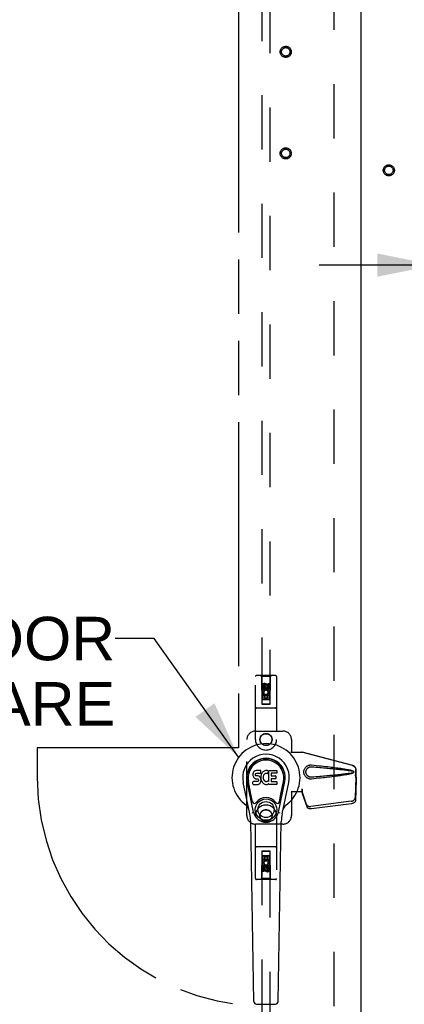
# Model space of a CAD drawing. Header units: inches. Extents: x 0 to 291, y 0 to 188.
# Tile 34 of 113: x 109 to 121, y 92 to 121. Entities that reach past the tile are written whole.
import ezdxf

# ---------------------------------------------------------------- set-up
doc = ezdxf.new("R2010")
doc.units = ezdxf.units.IN
doc.header["$LTSCALE"] = 16.018896
doc.header["$MEASUREMENT"] = 0
doc.linetypes.add('HIDDEN', pattern=[0.2, 0.1, -0.1])
doc.linetypes.add('PHANTOM', pattern=[0.8, 0.45, -0.05, 0.1, -0.05, 0.1, -0.05])
doc.layers.get('0').update_dxf_attribs({"linetype": 'CONTINUOUS'})
for name, color, linetype in [('02___PRT_ALL_AXES', 7, 'CONTINUOUS'), ('AVAILABLE_DOOR_SPACES', 7, 'CONTINUOUS'), ('DEFAULT_2', 8, 'HIDDEN'), ('DIMENSIONS', 7, 'CONTINUOUS')]:
    doc.layers.add(name, color=color, linetype=linetype)
doc.styles.get("Standard").update_dxf_attribs({"font": 'arial.ttf'})
doc.dimstyles.new('DIMSTYLE_1', dxfattribs={"dimtxt": 1.284938, "dimasz": 1.713251, "dimexe": 0.09, "dimexo": 0.07, "dimgap": 0.0375, "dimtad": 0, "dimtih": 1, "dimtoh": 1, "dimzin": 4, "dimdsep": 46, "dimtxsty": 'Standard', "dimblk": '_FILLED', "dimblk1": '_FILLED', "dimblk2": '_FILLED', "dimcen": 0.09, "dimazin": 1, "dimtfac": 1, "dimtdec": 3, "dimtofl": 0, "dimtmove": 0, "dimatfit": 3, "dimldrblk": '_FILLED', "dimfxl": 1, "dimtolj": 1, "dimtzin": 4, "dimarcsym": 0})
doc.dimstyles.get("Standard").update_dxf_attribs({"dimtxt": 1.456263, "dimasz": 1.713251, "dimexe": 0.09, "dimexo": 0.07, "dimgap": 0.09, "dimtad": 0, "dimtih": 1, "dimtoh": 1, "dimdec": 3, "dimzin": 4, "dimdsep": 46, "dimtxsty": 'Standard', "dimblk": '_FILLED', "dimblk1": '_FILLED', "dimblk2": '_FILLED', "dimcen": 0.09, "dimadec": 3, "dimazin": 1, "dimtp": 0.001, "dimtm": 0.001, "dimtfac": 1, "dimtdec": 3, "dimtofl": 0, "dimtmove": 0, "dimatfit": 3, "dimldrblk": '_FILLED', "dimfxl": 1, "dimtolj": 1, "dimtzin": 4, "dimarcsym": 0})

# ---------------------------------------------------------------- blocks, each defined once
blk = doc.blocks.new('_FILLED')
at = {"color": 0, "linetype": 'ByBlock'}
blk.add_solid([(0, 0), (-1, 0.2), (-1, -0.2)], dxfattribs=at)
blk = doc.blocks.new('*D18')
at = {"layer": 'DIMENSIONS', "color": 2, "linetype": 'Continuous'}
for p, q in [((122.887, 115.647), (122.887, 112.505)), ((121.467, 114.047), (118.04, 114.047)), ((122.887, 114.047), (126.515, 114.047))]:
    blk.add_line(p, q, dxfattribs=at)
at = {"layer": 'DIMENSIONS', "color": 2, "linetype": 'Continuous', "xscale": 1.7132508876, "yscale": 1.7132508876, "zscale": 1.7132508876}
blk.add_blockref('_FILLED', (121.467, 114.047), dxfattribs=at)
at = {"layer": 'DIMENSIONS', "color": 2, "linetype": 'Continuous', "xscale": 1.7132508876, "yscale": 1.7132508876, "zscale": 1.7132508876, "rotation": 180}
blk.add_blockref('_FILLED', (122.887, 114.047), dxfattribs=at)
at = {"layer": 'DIMENSIONS', "color": 2, "linetype": 'Continuous', "insert": (127.158, 114.69), "char_height": 1.2849, "width": 3.49178, "attachment_point": 1, "line_spacing_factor": 0.9}
blk.add_mtext('1.42', dxfattribs=at)

msp = doc.modelspace()

# ---------------------------------------------------------------- linework, layer by layer
at = {"color": 3, "linetype": 'Continuous'}
msp.add_line((119.279, 61.764), (119.279, 136.056), dxfattribs=at)
at = {"color": 7, "linetype": 'Continuous'}
for p, q in [((116.082, 99.024), (116.081, 99)), ((116.081, 99), (116.081, 98.976)), ((116.081, 98.976), (116.085, 98.953)), ((116.088, 99.047), (116.082, 99.024)), ((116.085, 98.953), (116.094, 98.931)), ((116.097, 99.07), (116.088, 99.047)), ((116.094, 98.931), (116.106, 98.911)), ((116.11, 99.09), (116.097, 99.07)), ((116.106, 98.911), (116.123, 98.893)), ((116.119, 99.098), (116.11, 99.09)), ((116.129, 99.104), (116.119, 99.098)), ((116.123, 98.893), (116.143, 98.88)), ((116.15, 99.114), (116.129, 99.104)), ((116.174, 99.121), (116.15, 99.114)), ((116.152, 99.004), (116.154, 99.019)), ((116.152, 98.989), (116.152, 99.004)), ((116.152, 98.981), (116.152, 98.989)), ((116.155, 98.974), (116.152, 98.981)), ((116.154, 99.019), (116.158, 99.025)), ((116.159, 98.968), (116.155, 98.974)), ((116.158, 99.025), (116.163, 99.03)), ((116.165, 98.964), (116.159, 98.968)), ((116.163, 99.03), (116.178, 99.035)), ((116.18, 98.96), (116.165, 98.964)), ((116.313, 99.121), (116.174, 99.121)), ((116.178, 99.035), (116.192, 99.036)), ((116.204, 98.96), (116.18, 98.96)), ((116.192, 99.036), (116.305, 99.036)), ((116.228, 98.959), (116.204, 98.96)), ((116.251, 98.954), (116.228, 98.959)), ((116.262, 98.949), (116.251, 98.954)), ((116.272, 98.942), (116.262, 98.949)), ((116.289, 98.925), (116.272, 98.942)), ((116.302, 98.905), (116.289, 98.925)), ((116.312, 98.883), (116.302, 98.905)), ((116.305, 99.036), (116.311, 99.036)), ((116.311, 99.036), (116.313, 99.042)), ((116.315, 99.078), (116.313, 99.121)), ((116.313, 99.042), (116.314, 99.055)), ((116.317, 98.957), (116.313, 98.913)), ((116.313, 98.913), (116.314, 98.891)), ((116.314, 99.055), (116.315, 99.078)), ((116.314, 98.891), (116.317, 98.868)), ((116.321, 98.979), (116.317, 98.957)), ((116.328, 99.001), (116.321, 98.979)), ((116.336, 99.021), (116.328, 99.001)), ((116.347, 99.041), (116.336, 99.021)), ((116.36, 99.059), (116.347, 99.041)), ((116.375, 99.076), (116.36, 99.059)), ((116.391, 99.091), (116.375, 99.076)), ((116.383, 98.928), (116.382, 98.902)), ((116.382, 98.902), (116.383, 98.888)), ((116.386, 98.955), (116.383, 98.928)), ((116.383, 98.888), (116.387, 98.876)), ((116.39, 98.968), (116.386, 98.955)), ((116.396, 98.98), (116.39, 98.968)), ((116.409, 99.104), (116.391, 99.091)), ((116.41, 99.003), (116.396, 98.98)), ((116.429, 99.113), (116.409, 99.104)), ((116.418, 99.013), (116.41, 99.003)), ((116.429, 99.021), (116.418, 99.013)), ((116.451, 99.118), (116.429, 99.113)), ((116.454, 99.031), (116.429, 99.021)), ((116.473, 99.12), (116.451, 99.118)), ((116.467, 99.035), (116.454, 99.031)), ((116.48, 99.034), (116.467, 99.035)), ((116.496, 99.119), (116.473, 99.12)), ((116.493, 99.031), (116.48, 99.034)), ((116.506, 99.026), (116.493, 99.031)), ((116.507, 99.118), (116.496, 99.119)), ((116.518, 99.114), (116.507, 99.118)), ((116.538, 99.097), (116.512, 99.029)), ((116.536, 99.102), (116.518, 99.114)), ((116.546, 99.119), (116.783, 99.119)), ((116.546, 98.794), (116.546, 99.119)), ((116.617, 99.031), (116.617, 98.964)), ((116.783, 99.036), (116.621, 99.036)), ((116.621, 98.959), (116.752, 98.959)), ((116.757, 98.955), (116.757, 98.882)), ((116.788, 99.115), (116.788, 99.04)), ((115.99, 97.84), (115.793, 98.766)), ((116.101, 97.887), (115.908, 98.791)), ((115.957, 98.564), (115.912, 98.792)), ((116.024, 98.418), (115.95, 98.799)), ((116.083, 98.715), (116.083, 98.789)), ((116.147, 98.794), (116.088, 98.794)), ((116.088, 98.71), (116.232, 98.71)), ((116.143, 98.88), (116.154, 98.876)), ((116.208, 98.795), (116.147, 98.794)), ((116.154, 98.876), (116.165, 98.874)), ((116.165, 98.874), (116.213, 98.873)), ((116.223, 98.796), (116.208, 98.795)), ((116.213, 98.873), (116.221, 98.873)), ((116.221, 98.873), (116.228, 98.87)), ((116.229, 98.799), (116.223, 98.796)), ((116.228, 98.87), (116.234, 98.866)), ((116.235, 98.805), (116.229, 98.799)), ((116.232, 98.71), (116.244, 98.711)), ((116.234, 98.866), (116.238, 98.86)), ((116.244, 98.817), (116.235, 98.805)), ((116.238, 98.86), (116.245, 98.846)), ((116.247, 98.824), (116.244, 98.817)), ((116.244, 98.711), (116.255, 98.715)), ((116.245, 98.846), (116.247, 98.831)), ((116.247, 98.831), (116.247, 98.824)), ((116.255, 98.715), (116.275, 98.729)), ((116.275, 98.729), (116.292, 98.746)), ((116.292, 98.746), (116.299, 98.756)), ((116.299, 98.756), (116.304, 98.767)), ((116.304, 98.767), (116.313, 98.789)), ((116.318, 98.86), (116.312, 98.883)), ((116.313, 98.789), (116.319, 98.812)), ((116.317, 98.868), (116.321, 98.847)), ((116.32, 98.836), (116.318, 98.86)), ((116.319, 98.812), (116.32, 98.836)), ((116.321, 98.847), (116.328, 98.826)), ((116.328, 98.826), (116.35, 98.786)), ((116.35, 98.786), (116.362, 98.768)), ((116.362, 98.768), (116.377, 98.751)), ((116.377, 98.751), (116.394, 98.736)), ((116.387, 98.876), (116.397, 98.851)), ((116.394, 98.736), (116.411, 98.722)), ((116.397, 98.851), (116.41, 98.828)), ((116.41, 98.828), (116.419, 98.818)), ((116.411, 98.722), (116.421, 98.717)), ((116.419, 98.818), (116.429, 98.809)), ((116.421, 98.717), (116.431, 98.714)), ((116.429, 98.809), (116.44, 98.801)), ((116.431, 98.714), (116.453, 98.708)), ((116.44, 98.801), (116.452, 98.796)), ((116.452, 98.796), (116.466, 98.794)), ((116.453, 98.708), (116.475, 98.706)), ((116.466, 98.794), (116.479, 98.794)), ((116.475, 98.706), (116.497, 98.709)), ((116.479, 98.794), (116.492, 98.796)), ((116.492, 98.796), (116.505, 98.8)), ((116.497, 98.709), (116.519, 98.715)), ((116.505, 98.8), (116.517, 98.805)), ((116.517, 98.805), (116.528, 98.813)), ((116.519, 98.715), (116.538, 98.727)), ((116.535, 98.811), (116.546, 98.794)), ((116.548, 98.727), (116.538, 98.727)), ((116.538, 98.727), (116.538, 98.727)), ((116.548, 98.714), (116.548, 98.727)), ((116.784, 98.71), (116.553, 98.71)), ((116.618, 98.873), (116.618, 98.795)), ((116.752, 98.877), (116.622, 98.877)), ((116.622, 98.791), (116.784, 98.791)), ((116.788, 98.786), (116.788, 98.714)), ((116.833, 97.887), (117.025, 98.791)), ((116.909, 98.418), (116.984, 98.799)), ((116.943, 97.84), (117.141, 98.766)), ((116.977, 98.564), (117.021, 98.792)), ((116.072, 98.193), (116.024, 98.418)), ((116.861, 98.193), (116.909, 98.418)), ((116.109, 92.294), (116.016, 97.615)), ((116.825, 92.294), (116.917, 97.615)), ((116.188, 92.217), (116.746, 92.217))]:
    msp.add_line(p, q, dxfattribs=at)
for points in [[(116.068, 97.857), (116.067, 97.862), (116.065, 97.868), (116.064, 97.873), (116.062, 97.879)], [(116.871, 97.879), (116.87, 97.873), (116.868, 97.868), (116.867, 97.862), (116.865, 97.857)]]:
    msp.add_lwpolyline(points, dxfattribs=at)
for radius in [0.317, 0.238]:
    msp.add_circle((116.467, 97.965), radius, dxfattribs=at)
for centre, radius, start, end in [((116.467, 98.91), 1.004, 305.5066, 234.4934), ((116.467, 98.91), 0.689, 347.9703, 192.0297), ((116.467, 98.91), 0.571, 347.9703, 192.0297), ((116.467, 98.9), 0.527, 348.9402, 191.0594), ((116.507, 99.03), 0.00448, 246.1578, 339.0016), ((116.534, 99.099), 0.00448, 339.0016, 51.8729), ((116.621, 99.031), 0.00448, 90, 180), ((116.621, 98.964), 0.00448, 180, 270), ((116.752, 98.955), 0.00448, 0, 90), ((116.783, 99.115), 0.00448, 0, 90), ((116.783, 99.04), 0.00448, 270, 360), ((116.088, 98.789), 0.00448, 90, 180.0119), ((116.088, 98.715), 0.00483, 180, 270), ((116.531, 98.809), 0.00448, 34.0893, 127.3444), ((116.553, 98.714), 0.00448, 180, 270), ((116.622, 98.873), 0.00448, 90, 180), ((116.622, 98.795), 0.00448, 180, 270), ((116.752, 98.882), 0.00448, 270, 360), ((116.784, 98.786), 0.00448, 0, 90), ((116.784, 98.714), 0.00448, 270, 360), ((116.467, 97.965), 0.354, 35.4237, 144.5763), ((115.769, 97.932), 0.197, 12.0297, 54.4934), ((116.13, 98.205), 0.0591, 192.0297, 324.5763), ((116.804, 98.205), 0.0591, 215.4237, 347.9703), ((117.164, 97.932), 0.197, 125.5066, 167.9703), ((114.835, 97.594), 1.181, 1, 12.0297), ((116.467, 97.965), 0.374, 192.0297, 347.9703), ((118.098, 97.594), 1.181, 167.9703, 179), ((116.188, 92.296), 0.0787, 181, 270), ((116.746, 92.296), 0.0787, 270, 359)]:
    msp.add_arc(centre, radius, start, end, dxfattribs=at)
msp.add_ellipse((116.467, 98.9), major_axis=(0, 0.565), ratio=0.999848, start_param=-1.76365, end_param=1.76365, dxfattribs=at)
at = {"layer": '02___PRT_ALL_AXES', "color": 8, "linetype": 'HIDDEN'}
for p, q in [((116.36, 101.533), (116.36, 101.625)), ((116.403, 101.533), (116.36, 101.533)), ((116.403, 101.625), (116.403, 101.533)), ((116.446, 101.596), (116.446, 101.625)), ((116.487, 101.639), (116.487, 101.592)), ((116.531, 101.689), (116.573, 101.689)), ((116.531, 101.596), (116.531, 101.689)), ((116.573, 101.689), (116.573, 101.596)), ((116.36, 101.376), (116.538, 101.376)), ((116.36, 101.22), (116.36, 101.376)), ((116.403, 101.22), (116.36, 101.22)), ((116.408, 101.401), (116.369, 101.384)), ((116.445, 101.334), (116.403, 101.334)), ((116.403, 101.334), (116.403, 101.22)), ((116.445, 101.241), (116.445, 101.334)), ((116.487, 101.241), (116.445, 101.241)), ((116.531, 101.334), (116.487, 101.334)), ((116.487, 101.334), (116.487, 101.241)), ((116.538, 101.376), (116.519, 101.389)), ((116.531, 101.22), (116.531, 101.334)), ((116.573, 101.22), (116.531, 101.22)), ((116.563, 101.38), (116.561, 101.376)), ((116.561, 101.376), (116.573, 101.376)), ((116.573, 101.376), (116.573, 101.22)), ((116.36, 96.599), (116.403, 96.599)), ((116.36, 96.443), (116.36, 96.599)), ((116.403, 96.599), (116.403, 96.486)), ((116.446, 96.578), (116.488, 96.578)), ((116.446, 96.486), (116.446, 96.578)), ((116.488, 96.578), (116.488, 96.486)), ((116.531, 96.599), (116.573, 96.599)), ((116.531, 96.486), (116.531, 96.599)), ((116.573, 96.599), (116.573, 96.443)), ((116.372, 96.443), (116.36, 96.443)), ((116.371, 96.44), (116.372, 96.443)), ((116.573, 96.443), (116.396, 96.443)), ((116.396, 96.443), (116.414, 96.43)), ((116.403, 96.486), (116.446, 96.486)), ((116.488, 96.486), (116.531, 96.486)), ((116.525, 96.419), (116.564, 96.436)), ((116.531, 96.287), (116.573, 96.287)), ((116.531, 96.195), (116.531, 96.287)), ((116.573, 96.287), (116.573, 96.195)), ((116.36, 96.131), (116.36, 96.223)), ((116.403, 96.131), (116.36, 96.131)), ((116.403, 96.223), (116.403, 96.131)), ((116.446, 96.181), (116.446, 96.227)), ((116.487, 96.223), (116.487, 96.195))]:
    msp.add_line(p, q, dxfattribs=at)
for centre, radius in [((117.05, 120.347), 0.124), ((117.05, 117.347), 0.124), ((120.092, 116.847), 0.124), ((116.467, 101.582), 0.085), ((116.467, 100.035), 0.172), ((116.467, 97.785), 0.172), ((116.467, 96.237), 0.085)]:
    msp.add_circle(centre, radius, dxfattribs=at)
for centre, radius, start, end in [((116.424, 101.625), 0.0644, 12.2995, 180.0775), ((116.467, 101.426), 0.107, 334.2636, 203.4027), ((116.424, 101.625), 0.0219, 359.9011, 180), ((116.51, 101.596), 0.0635, 180, 360), ((116.509, 101.596), 0.0219, 190.307, 360), ((116.467, 101.426), 0.0639, 324.8895, 203.4026), ((116.467, 96.394), 0.107, 154.2636, 23.4027), ((116.424, 96.223), 0.0635, 0, 180), ((116.467, 96.394), 0.0639, 144.8895, 23.4026), ((116.425, 96.223), 0.0219, 10.307, 180), ((116.509, 96.194), 0.0644, 192.2995, 0.0775), ((116.509, 96.195), 0.0219, 179.9011, 360)]:
    msp.add_arc(centre, radius, start, end, dxfattribs=at)
at = {"layer": 'AVAILABLE_DOOR_SPACES', "color": 4, "linetype": 'PHANTOM'}
for p, q in [((115.654, 135.035), (115.654, 99.785)), ((115.654, 99.785), (109.717, 99.785)), ((109.717, 99.785), (109.717, 98.91))]:
    msp.add_line(p, q, dxfattribs=at)
msp.add_arc((116.467, 98.91), 6.75, 180, 263.0865, dxfattribs=at)
at = {"layer": 'DEFAULT_2', "color": 8, "linetype": 'HIDDEN'}
for p, q in [((118.467, 135.41), (118.467, 62.41)), ((116.342, 135.082), (116.342, 101.081)), ((116.592, 101.081), (116.592, 135.082)), ((116.154, 100.035), (116.154, 101.892)), ((116.749, 101.922), (116.184, 101.922)), ((116.337, 101.892), (116.307, 101.922)), ((116.597, 101.892), (116.337, 101.892)), ((116.337, 101.892), (116.34, 101.082)), ((116.593, 101.082), (116.597, 101.892)), ((116.597, 101.892), (116.627, 101.922)), ((116.779, 101.892), (116.779, 100.035)), ((116.467, 101.657), (116.402, 101.62)), ((116.402, 101.62), (116.412, 101.614)), ((116.402, 101.62), (116.402, 101.545)), ((116.402, 101.545), (116.412, 101.55)), ((116.402, 101.545), (116.467, 101.507)), ((116.467, 101.646), (116.412, 101.614)), ((116.412, 101.614), (116.412, 101.55)), ((116.412, 101.55), (116.467, 101.519)), ((116.532, 101.62), (116.467, 101.657)), ((116.467, 101.657), (116.467, 101.646)), ((116.522, 101.614), (116.467, 101.646)), ((116.467, 101.519), (116.522, 101.55)), ((116.467, 101.507), (116.532, 101.545)), ((116.467, 101.507), (116.467, 101.519)), ((116.532, 101.62), (116.522, 101.614)), ((116.522, 101.55), (116.522, 101.614)), ((116.532, 101.545), (116.522, 101.55)), ((116.532, 101.545), (116.532, 101.62)), ((116.594, 101.332), (116.339, 101.332)), ((116.749, 100.957), (116.184, 100.957)), ((116.34, 101.082), (116.593, 101.082)), ((116.342, 101.084), (116.592, 101.084)), ((116.342, 101.081), (116.592, 101.081)), ((116.552, 101.207), (116.382, 101.207)), ((116.154, 100.285), (116.967, 100.285)), ((115.904, 97.785), (115.904, 100.035)), ((117.217, 100.035), (117.217, 99.682)), ((117.214, 99.665), (117.217, 99.682)), ((117.214, 99.665), (117.535, 99.665)), ((117.221, 99.665), (117.217, 99.682)), ((119.024, 99.262), (117.527, 99.665)), ((119.032, 99.262), (117.535, 99.665)), ((119.095, 98.994), (119.117, 98.912)), ((119.116, 98.923), (119.097, 98.308)), ((119.103, 98.994), (119.124, 98.912)), ((119.116, 98.923), (119.13, 98.852)), ((119.117, 98.912), (119.117, 99.142)), ((119.124, 98.912), (119.117, 98.912)), ((119.118, 98.939), (119.127, 98.883)), ((119.124, 98.912), (119.124, 99.142)), ((119.13, 98.852), (119.11, 98.237)), ((119.127, 98.883), (119.128, 98.867)), ((117.535, 98.485), (117.214, 98.485)), ((117.214, 98.485), (117.217, 98.468)), ((117.221, 98.485), (117.217, 98.468)), ((117.217, 98.468), (117.217, 97.785)), ((117.535, 98.572), (117.527, 98.572)), ((117.527, 98.572), (117.527, 98.485)), ((117.665, 98.114), (117.533, 98.498)), ((117.547, 98.427), (117.533, 98.498)), ((117.535, 98.572), (117.535, 98.485)), ((117.537, 98.493), (117.547, 98.427)), ((117.679, 98.043), (117.547, 98.427)), ((118.979, 98.209), (117.792, 98.057)), ((118.993, 98.138), (117.806, 97.986)), ((116.154, 95.927), (116.154, 97.785)), ((116.779, 97.785), (116.779, 95.927)), ((116.967, 97.535), (116.154, 97.535)), ((116.749, 96.862), (116.184, 96.862)), ((116.34, 96.737), (116.337, 95.927)), ((116.34, 96.737), (116.593, 96.737)), ((116.592, 96.739), (116.342, 96.739)), ((116.342, 96.739), (116.342, 62.737)), ((116.592, 96.736), (116.342, 96.736)), ((116.382, 96.612), (116.552, 96.612)), ((116.592, 62.737), (116.592, 96.739)), ((116.597, 95.927), (116.593, 96.737)), ((116.339, 96.487), (116.594, 96.487)), ((116.467, 96.313), (116.402, 96.275)), ((116.402, 96.275), (116.412, 96.269)), ((116.402, 96.275), (116.402, 96.2)), ((116.467, 96.301), (116.412, 96.269)), ((116.412, 96.269), (116.412, 96.206)), ((116.532, 96.275), (116.467, 96.313)), ((116.467, 96.313), (116.467, 96.301)), ((116.522, 96.269), (116.467, 96.301)), ((116.532, 96.275), (116.522, 96.269)), ((116.522, 96.206), (116.522, 96.269)), ((116.532, 96.2), (116.532, 96.275)), ((116.402, 96.2), (116.412, 96.206)), ((116.402, 96.2), (116.467, 96.162)), ((116.412, 96.206), (116.467, 96.174)), ((116.467, 96.174), (116.522, 96.206)), ((116.467, 96.162), (116.532, 96.2)), ((116.467, 96.162), (116.467, 96.174)), ((116.532, 96.2), (116.522, 96.206)), ((116.749, 95.897), (116.184, 95.897)), ((116.337, 95.927), (116.307, 95.897)), ((116.597, 95.927), (116.337, 95.927)), ((116.597, 95.927), (116.627, 95.897))]:
    msp.add_line(p, q, dxfattribs=at)
for points in [[(117.811, 98.867), (117.798, 98.866), (117.785, 98.866), (117.772, 98.867), (117.759, 98.868), (117.746, 98.871), (117.734, 98.874), (117.722, 98.878), (117.71, 98.882), (117.698, 98.888), (117.686, 98.894), (117.675, 98.901), (117.664, 98.91), (117.652, 98.919), (117.641, 98.93), (117.63, 98.943), (117.62, 98.957), (117.61, 98.972), (117.602, 98.989), (117.596, 99.005), (117.591, 99.022), (117.587, 99.039), (117.585, 99.057), (117.584, 99.074), (117.585, 99.091), (117.587, 99.108), (117.59, 99.126), (117.595, 99.143), (117.602, 99.159), (117.609, 99.175), (117.619, 99.191), (117.629, 99.205), (117.64, 99.218), (117.651, 99.229), (117.662, 99.239), (117.674, 99.247), (117.685, 99.255), (117.697, 99.261), (117.709, 99.267), (117.721, 99.272), (117.733, 99.276), (117.746, 99.279), (117.759, 99.281), (117.772, 99.283)], [(117.811, 98.92), (117.801, 98.92), (117.792, 98.92), (117.782, 98.921), (117.773, 98.922), (117.764, 98.924), (117.755, 98.926), (117.746, 98.929), (117.737, 98.933), (117.729, 98.937), (117.721, 98.941), (117.712, 98.947), (117.704, 98.953), (117.696, 98.96), (117.688, 98.968), (117.68, 98.977), (117.673, 98.987), (117.666, 98.998), (117.66, 99.009), (117.656, 99.02), (117.652, 99.031), (117.65, 99.042), (117.648, 99.053), (117.647, 99.064), (117.646, 99.074), (117.647, 99.084), (117.647, 99.095), (117.649, 99.105), (117.652, 99.116), (117.655, 99.127), (117.66, 99.139), (117.665, 99.15), (117.672, 99.161), (117.679, 99.171), (117.687, 99.181), (117.695, 99.189), (117.703, 99.196), (117.711, 99.202), (117.72, 99.208), (117.728, 99.212), (117.737, 99.217), (117.745, 99.22), (117.754, 99.223), (117.763, 99.226), (117.773, 99.228), (117.782, 99.229), (117.792, 99.23), (117.801, 99.23), (117.811, 99.229)], [(117.772, 99.283), (117.785, 99.284), (117.798, 99.284), (117.811, 99.283)], [(117.811, 99.283), (117.886, 99.275), (117.959, 99.268), (118.029, 99.261), (118.095, 99.254), (118.16, 99.247), (118.221, 99.24), (118.28, 99.233), (118.337, 99.227), (118.391, 99.22), (118.443, 99.214), (118.493, 99.208), (118.54, 99.202), (118.586, 99.196), (118.63, 99.19), (118.672, 99.184), (118.713, 99.178), (118.751, 99.172), (118.788, 99.166), (118.823, 99.159), (118.857, 99.153), (118.889, 99.147), (118.92, 99.14), (118.95, 99.134), (118.978, 99.126), (119.004, 99.118), (119.029, 99.11)], [(117.811, 99.229), (117.874, 99.224), (117.935, 99.219), (117.994, 99.214), (118.051, 99.209), (118.106, 99.204), (118.159, 99.199), (118.21, 99.195), (118.258, 99.191), (118.305, 99.186), (118.35, 99.182), (118.393, 99.178), (118.435, 99.174), (118.474, 99.17), (118.512, 99.167), (118.548, 99.163), (118.582, 99.16), (118.615, 99.156), (118.646, 99.153), (118.676, 99.15), (118.705, 99.147), (118.734, 99.144), (118.761, 99.14), (118.788, 99.137), (118.815, 99.134), (118.842, 99.13), (118.869, 99.127), (118.896, 99.123), (118.923, 99.119), (118.949, 99.115), (118.976, 99.11), (119.003, 99.105), (119.029, 99.099)], [(119.024, 99.262), (119.037, 99.258), (119.05, 99.253), (119.061, 99.246), (119.072, 99.237), (119.082, 99.228), (119.091, 99.218), (119.099, 99.207), (119.105, 99.195), (119.11, 99.182), (119.114, 99.169), (119.116, 99.155), (119.117, 99.142)], [(119.124, 99.142), (119.124, 99.155), (119.122, 99.169), (119.118, 99.182), (119.113, 99.195), (119.106, 99.207), (119.099, 99.218), (119.09, 99.228), (119.08, 99.237), (119.069, 99.246), (119.057, 99.253), (119.045, 99.258), (119.032, 99.262)], [(119.029, 99.051), (119.003, 99.045), (118.976, 99.039), (118.95, 99.035), (118.923, 99.03), (118.896, 99.026), (118.869, 99.023), (118.843, 99.019), (118.816, 99.016), (118.789, 99.012), (118.762, 99.009), (118.734, 99.006), (118.706, 99.003), (118.677, 99), (118.647, 98.996), (118.616, 98.993), (118.583, 98.99), (118.549, 98.986), (118.513, 98.983), (118.475, 98.979), (118.435, 98.975), (118.394, 98.971), (118.351, 98.967), (118.306, 98.963), (118.259, 98.959), (118.21, 98.955), (118.159, 98.95), (118.106, 98.945), (118.052, 98.941), (117.995, 98.936), (117.935, 98.931), (117.874, 98.926), (117.811, 98.92)], [(119.029, 99.04), (119.006, 99.032), (118.982, 99.024), (118.957, 99.018), (118.93, 99.011), (118.903, 99.005), (118.873, 98.999), (118.843, 98.994), (118.811, 98.988), (118.778, 98.982), (118.744, 98.977), (118.708, 98.971), (118.67, 98.966), (118.631, 98.96), (118.59, 98.954), (118.548, 98.949), (118.504, 98.943), (118.458, 98.937), (118.41, 98.931), (118.36, 98.926), (118.308, 98.919), (118.255, 98.913), (118.198, 98.907), (118.14, 98.901), (118.079, 98.894), (118.016, 98.888), (117.95, 98.881), (117.882, 98.874), (117.811, 98.867)], [(119.029, 99.11), (119.035, 99.107), (119.04, 99.103), (119.045, 99.098), (119.048, 99.093), (119.051, 99.087), (119.053, 99.081), (119.053, 99.075), (119.053, 99.069), (119.051, 99.063), (119.049, 99.057), (119.045, 99.052), (119.04, 99.047), (119.035, 99.043), (119.029, 99.04)], [(119.029, 99.099), (119.034, 99.097), (119.039, 99.095), (119.042, 99.091), (119.045, 99.088), (119.048, 99.084), (119.049, 99.079), (119.049, 99.075), (119.049, 99.07), (119.048, 99.066), (119.045, 99.062), (119.042, 99.058), (119.038, 99.055), (119.034, 99.052), (119.029, 99.051)], [(119.095, 98.994), (119.1, 98.974), (119.106, 98.955), (119.111, 98.936), (119.116, 98.917), (119.122, 98.9), (119.127, 98.883)], [(119.103, 98.994), (119.105, 98.984), (119.108, 98.975), (119.111, 98.965), (119.113, 98.956), (119.116, 98.948), (119.118, 98.939)], [(119.118, 98.939), (119.118, 98.937), (119.118, 98.934), (119.117, 98.931), (119.117, 98.928), (119.116, 98.926), (119.116, 98.923)], [(119.128, 98.867), (119.129, 98.857), (119.13, 98.852)], [(117.527, 98.572), (117.53, 98.552), (117.532, 98.532), (117.535, 98.512), (117.537, 98.493)], [(117.534, 98.514), (117.534, 98.508), (117.534, 98.506), (117.534, 98.503), (117.533, 98.501), (117.533, 98.498)], [(117.535, 98.572), (117.534, 98.562), (117.534, 98.532)], [(117.541, 98.465), (117.54, 98.476), (117.538, 98.494), (117.536, 98.51), (117.535, 98.524), (117.534, 98.537), (117.534, 98.544)], [(117.534, 98.532), (117.534, 98.523), (117.534, 98.514)], [(118.979, 98.209), (118.995, 98.212), (119.01, 98.216), (119.024, 98.221), (119.038, 98.228), (119.05, 98.235), (119.062, 98.244), (119.072, 98.253), (119.08, 98.264), (119.087, 98.274), (119.092, 98.286), (119.096, 98.297), (119.097, 98.308)], [(117.665, 98.114), (117.669, 98.105), (117.675, 98.096), (117.682, 98.087), (117.691, 98.08), (117.701, 98.073), (117.712, 98.067), (117.723, 98.063), (117.736, 98.059), (117.75, 98.057), (117.764, 98.055), (117.778, 98.055), (117.792, 98.057)], [(117.806, 97.986), (117.791, 97.984), (117.777, 97.984), (117.763, 97.986), (117.75, 97.988), (117.737, 97.992), (117.725, 97.996), (117.714, 98.002), (117.704, 98.009), (117.696, 98.016), (117.689, 98.025), (117.683, 98.034), (117.679, 98.043)], [(119.11, 98.237), (119.109, 98.226), (119.106, 98.215), (119.101, 98.203), (119.094, 98.193), (119.086, 98.182), (119.075, 98.173), (119.064, 98.164), (119.051, 98.157), (119.038, 98.15), (119.023, 98.145), (119.008, 98.141), (118.993, 98.138)]]:
    msp.add_lwpolyline(points, dxfattribs=at)
for centre, radius in [((117.05, 120.347), 0.164), ((117.05, 120.347), 0.124), ((117.05, 117.347), 0.164), ((117.05, 117.347), 0.124), ((120.092, 116.847), 0.164), ((120.092, 116.847), 0.124), ((116.467, 101.582), 0.0945), ((116.467, 100.035), 0.18), ((116.467, 97.785), 0.18), ((116.467, 96.237), 0.0945)]:
    msp.add_circle(centre, radius, dxfattribs=at)
for centre, radius, start, end in [((116.184, 101.892), 0.03, 90, 180), ((116.749, 101.892), 0.03, 0, 90), ((116.184, 100.987), 0.03, 180, 270), ((116.382, 101.167), 0.04, 90, 180), ((116.382, 101.122), 0.04, 180, 270), ((116.552, 101.167), 0.04, 0, 90), ((116.552, 101.122), 0.04, 270, 360), ((116.749, 100.987), 0.03, 270, 360), ((116.154, 100.035), 0.25, 90, 180), ((116.967, 100.035), 0.25, 0, 90), ((116.467, 100.035), 0.312, 180, 360), ((116.467, 97.785), 0.312, 0, 180), ((116.154, 97.785), 0.25, 180, 270), ((116.967, 97.785), 0.25, 270, 360), ((116.184, 96.832), 0.03, 90, 180), ((116.749, 96.832), 0.03, 0, 90), ((116.382, 96.697), 0.04, 90, 180), ((116.382, 96.652), 0.04, 180, 270), ((116.552, 96.697), 0.04, 0, 90), ((116.552, 96.652), 0.04, 270, 360), ((116.184, 95.927), 0.03, 180, 270), ((116.749, 95.927), 0.03, 270, 360)]:
    msp.add_arc(centre, radius, start, end, dxfattribs=at)

# ---------------------------------------------------------------- texts
at = {"layer": 'DIMENSIONS', "color": 2, "linetype": 'Continuous', "insert": (112.015, 103.659), "char_height": 1.2849, "width": 10.45147, "attachment_point": 3, "line_spacing_factor": 0.9}
msp.add_mtext('3-PT. DOOR\\PHARDWARE', dxfattribs=at)

# ---------------------------------------------------------------- dimensions: what is measured, and where the dimension line sits
at = {"layer": 'DIMENSIONS', "color": 2, "linetype": 'Continuous'}
dim = msp.add_linear_dim(base=(122.887, 114.047), p1=(121.467, 99.053), p2=(122.887, 115.717), dimstyle='DIMSTYLE_1', dxfattribs=at)
dim.commit()
dim.dimension.update_dxf_attribs({"geometry": '*D18', "text_midpoint": (128.952, 114.05), "dimtype": 160})

# ---------------------------------------------------------------- leaders
at = {"layer": 'DIMENSIONS', "color": 2, "linetype": 'Continuous', "annotation_type": 0, "has_hookline": 1, "hookline_direction": 1, "text_width": 10.231}
msp.add_leader([(115.66, 99.508), (113.162, 103.017), (112.015, 103.017)], dimstyle='Standard', override={"dimtad": 0}, dxfattribs=at)

doc.saveas('drawing.dxf')
